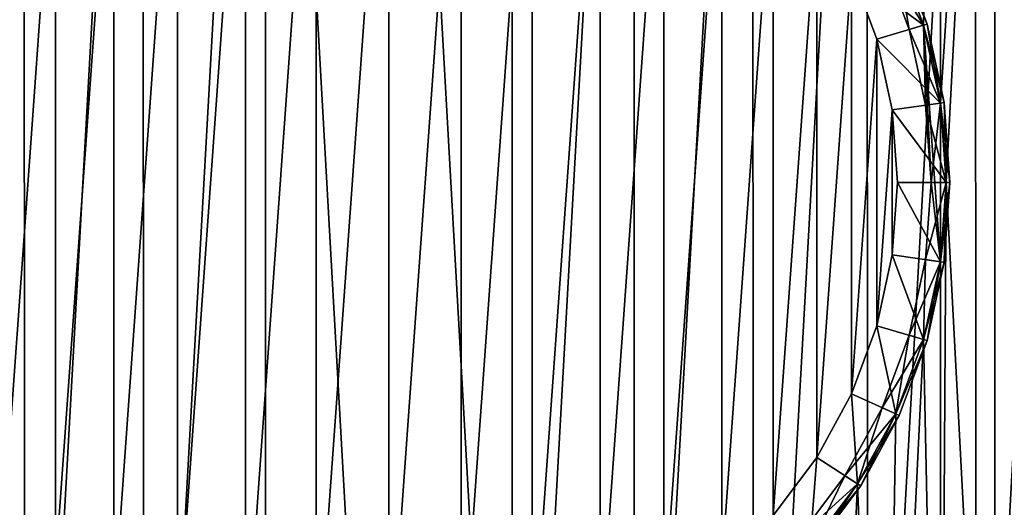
# Model space of a CAD drawing. Header units: metres. Extents: x -30 to 30, y -30 to 30.
# Tile 8 of 13: x -9.9 to 16.5, y -8.7 to 4.3. Entities that reach past the tile are written whole.
import ezdxf

# ---------------------------------------------------------------- set-up
doc = ezdxf.new("R2010")
doc.units = ezdxf.units.M
doc.layers.add('solid_BATH_SPOUT-ROUND_ASM_SW0001', color=7, linetype='CONTINUOUS')

msp = doc.modelspace()

# ---------------------------------------------------------------- linework, layer by layer
at = {"layer": 'solid_BATH_SPOUT-ROUND_ASM_SW0001'}
for points in [[(-3.306244, 29.314138, 38.299999), (0, -29.5, 38.299999), (0, 29.5, 38.299999)], [(3.306244, -29.314138, 38.299999), (3.288386, 29.316149, 38.299999), (0, 29.5, 38.299999)], [(0, -29.5, 38.299999), (3.306244, -29.314138, 38.299999), (0, 29.5, 38.299999)], [(-3.306244, 29.314138, 38.299999), (-6.570857, 28.758892, 38.299999), (-6.549387, -28.763788, 38.299999)], [(-3.306244, 29.314138, 38.299999), (-6.549387, -28.763788, 38.299999), (-3.288386, -29.316149, 38.299999)], [(-3.306244, 29.314138, 38.299999), (-3.288386, -29.316149, 38.299999), (0, -29.5, 38.299999)], [(3.306244, -29.314138, 38.299999), (6.549387, 28.763788, 38.299999), (3.288386, 29.316149, 38.299999)], [(-6.570857, 28.758892, 38.299999), (-9.752437, 27.841335, 38.299999), (-9.72916, -27.849478, 38.299999)], [(-6.570857, 28.758892, 38.299999), (-9.72916, -27.849478, 38.299999), (-6.549387, -28.763788, 38.299999)], [(3.306244, -29.314138, 38.299999), (6.570857, -28.758892, 38.299999), (6.549387, 28.763788, 38.299999)], [(6.570857, -28.758892, 38.299999), (9.72916, 27.849478, 38.299999), (6.549387, 28.763788, 38.299999)], [(-9.752437, 27.841335, 38.299999), (-12.810863, 26.573139, 38.299999), (-12.785138, -26.585527, 38.299999)], [(-9.752437, 27.841335, 38.299999), (-12.785138, -26.585527, 38.299999), (-9.72916, -27.849478, 38.299999)], [(6.570857, -28.758892, 38.299999), (9.752437, -27.841335, 38.299999), (9.72916, 27.849478, 38.299999)], [(9.752437, -27.841335, 38.299999), (12.785138, 26.585527, 38.299999), (9.72916, 27.849478, 38.299999)], [(9.752437, -27.841335, 38.299999), (12.810863, -26.573139, 38.299999), (12.785138, 26.585527, 38.299999)], [(12.810863, -26.573139, 38.299999), (15.68154, 24.986782, 38.299999), (12.785138, 26.585527, 38.299999)], [(14.741672, 25.552555, 31.5), (14.296448, 4.197801, 31.5), (13.553514, 6.189688, 31.5)], [(14.741672, 25.552555, 31.5), (14.748342, 2.12047, 31.5), (14.296448, 4.197801, 31.5)], [(14.741672, 25.552555, 31.5), (16.203005, 24.651827, 31.5), (14.748342, 2.12047, 31.5)], [(12.810863, -26.573139, 38.299999), (15.707579, -24.970421, 38.299999), (15.68154, 24.986782, 38.299999)], [(15.707579, -24.970421, 38.299999), (18.380373, 23.074051, 38.299999), (15.68154, 24.986782, 38.299999)], [(16.203005, 24.651827, 31.5), (14.9, 0, 31.5), (14.748342, 2.12047, 31.5)], [(16.203005, 24.651827, 31.5), (16.202929, -24.651876, 31.5), (14.9, 0, 31.5)], [(16.203005, 24.651827, 31.5), (17.609312, -23.667744, 31.5), (16.202929, -24.651876, 31.5)], [(16.203005, 24.651827, 31.5), (17.609385, 23.66769, 31.5), (17.609312, -23.667744, 31.5)], [(15.707579, -24.970421, 38.299999), (18.406103, -23.053532, 38.299999), (18.380373, 23.074051, 38.299999)], [(-3.831542, -13.049109, -181.5), (-3.831542, 13.049109, -181.5), (-1.935467, 13.461574, -181.5)], [(-1.935467, -13.461574, -181.5), (-3.831542, -13.049109, -181.5), (-1.935467, 13.461574, -181.5)], [(-1.935467, -13.461574, -181.5), (0, 13.6, -181.5), (0, -13.6, -181.5)], [(-1.935467, -13.461574, -181.5), (-1.935467, 13.461574, -181.5), (0, 13.6, -181.5)], [(0, 13.6, -181.5), (1.935467, 13.461574, -181.5), (0, -13.6, -181.5)], [(1.935467, 13.461574, -181.5), (1.935467, -13.461574, -181.5), (0, -13.6, -181.5)], [(1.935467, 13.461574, -181.5), (3.831542, 13.049109, -181.5), (1.935467, -13.461574, -181.5)], [(-5.649625, -12.371002, -181.5), (-5.649625, 12.371002, -181.5), (-3.831542, 13.049109, -181.5)], [(-3.831542, -13.049109, -181.5), (-5.649625, -12.371002, -181.5), (-3.831542, 13.049109, -181.5)], [(3.831542, 13.049109, -181.5), (3.831542, -13.049109, -181.5), (1.935467, -13.461574, -181.5)], [(3.831542, 13.049109, -181.5), (5.649625, 12.371002, -181.5), (3.831542, -13.049109, -181.5)], [(-7.352703, -11.441054, -181.5), (-7.352703, 11.441054, -181.5), (-5.649625, 12.371002, -181.5)], [(-5.649625, -12.371002, -181.5), (-7.352703, -11.441054, -181.5), (-5.649625, 12.371002, -181.5)], [(5.649625, 12.371002, -181.5), (5.649625, -12.371002, -181.5), (3.831542, -13.049109, -181.5)], [(5.649625, 12.371002, -181.5), (7.352703, 11.441054, -181.5), (5.649625, -12.371002, -181.5)], [(-8.906101, -10.278196, -181.5), (-8.906101, 10.278196, -181.5), (-7.352703, 11.441054, -181.5)], [(-7.352703, -11.441054, -181.5), (-8.906101, -10.278196, -181.5), (-7.352703, 11.441054, -181.5)], [(7.352703, 11.441054, -181.5), (7.352703, -11.441054, -181.5), (5.649625, -12.371002, -181.5)], [(7.352703, 11.441054, -181.5), (8.906101, 10.278196, -181.5), (7.352703, -11.441054, -181.5)], [(-10.278196, -8.906101, -181.5), (-10.278196, 8.906101, -181.5), (-8.906101, 10.278196, -181.5)], [(-8.906101, -10.278196, -181.5), (-10.278196, -8.906101, -181.5), (-8.906101, 10.278196, -181.5)], [(8.906101, 10.278196, -181.5), (8.906101, -10.278196, -181.5), (7.352703, -11.441054, -181.5)], [(8.906101, 10.278196, -181.5), (10.278196, 8.906101, -181.5), (8.906101, -10.278196, -181.5)], [(10.278196, 8.906101, -181.5), (10.278196, -8.906101, -181.5), (8.906101, -10.278196, -181.5)], [(10.278196, 8.906101, -181.5), (11.441054, 7.352703, -181.5), (10.278196, -8.906101, -181.5)], [(11.441054, 7.352703, -181.5), (11.441054, -7.352703, -181.5), (10.278196, -8.906101, -181.5)], [(11.441054, 7.352703, -181.5), (12.371002, 5.649625, -181.5), (11.441054, -7.352703, -181.5)], [(14.296445, 4.197817, -180.199997), (12.371002, 5.649625, -181.5), (13.553515, 6.189687, -180.199997)], [(13.553633, 6.189432, -136), (14.296413, 4.197919, -136), (13.189551, 6.023768, -136)], [(13.189556, 6.023757, 4.5), (14.296401, 4.197964, 4.5), (13.553605, 6.189492, 4.5)], [(13.553558, 6.189593, -136.5), (13.189657, 6.023531, -136.5), (13.912642, 4.085143, -136.5)], [(13.18967, 6.023501, 5), (13.553527, 6.189664, 5), (14.296444, 4.197827, 5)], [(13.553514, 6.189688, 31.5), (14.296448, 4.197801, 31.5), (13.553527, 6.189664, 5)], [(14.296445, 4.197817, -180.199997), (13.553515, 6.189687, -180.199997), (13.553558, 6.189593, -136.5)], [(14.296448, 4.197801, 31.5), (14.296444, 4.197827, 5), (13.553527, 6.189664, 5)], [(13.553558, 6.189593, -136.5), (13.912642, 4.085143, -136.5), (14.296456, 4.197772, -136.5)], [(14.296445, 4.197817, -180.199997), (13.553558, 6.189593, -136.5), (14.296456, 4.197772, -136.5)], [(13.553605, 6.189492, 4.5), (14.296401, 4.197964, 4.5), (13.553638, 6.189418, -25)], [(14.296418, 4.197909, -106.5), (14.296413, 4.197919, -136), (13.553633, 6.189432, -136)], [(13.553638, 6.189418, -106.5), (14.296418, 4.197909, -106.5), (13.553633, 6.189432, -136)], [(14.392336, 4.22619, -106.326797), (13.553638, 6.189418, -106.5), (13.644511, 6.231157, -106.326797)], [(13.553638, 6.189418, -25), (14.392336, 4.22619, -25.173204), (13.644511, 6.231157, -25.173204)], [(14.392336, 4.22619, -106.326797), (14.296418, 4.197909, -106.5), (13.553638, 6.189418, -106.5)], [(13.553638, 6.189418, -25), (14.296418, 4.197909, -25), (14.392336, 4.22619, -25.173204)], [(14.296401, 4.197964, 4.5), (14.296418, 4.197909, -25), (13.553638, 6.189418, -25)], [(13.644511, 6.231157, -106.326797), (13.644511, 6.231157, -25.173204), (14.392336, 4.22619, -25.173204)], [(14.392336, 4.22619, -106.326797), (13.644511, 6.231157, -106.326797), (14.392336, 4.22619, -25.173204)], [(13.189657, 6.023531, -136.5), (13.189551, 6.023768, -136), (13.912676, 4.085042, -136)], [(14.296413, 4.197919, -136), (13.912676, 4.085042, -136), (13.189551, 6.023768, -136)], [(13.189556, 6.023757, 4.5), (13.18967, 6.023501, 5), (13.91265, 4.08511, 5)], [(13.189556, 6.023757, 4.5), (13.91265, 4.08511, 5), (13.912667, 4.085069, 4.5)], [(13.189556, 6.023757, 4.5), (13.912667, 4.085069, 4.5), (14.296401, 4.197964, 4.5)], [(13.912642, 4.085143, -136.5), (13.189657, 6.023531, -136.5), (13.912676, 4.085042, -136)], [(13.91265, 4.08511, 5), (13.18967, 6.023501, 5), (14.296444, 4.197827, 5)], [(12.371002, 5.649625, -181.5), (12.371002, -5.649625, -181.5), (11.441054, -7.352703, -181.5)], [(12.371002, 5.649625, -181.5), (13.049109, 3.831542, -181.5), (12.371002, -5.649625, -181.5)], [(14.296445, 4.197817, -180.199997), (13.049109, 3.831542, -181.5), (12.371002, 5.649625, -181.5)], [(14.847277, 2.135034, -106.326797), (14.296418, 4.197909, -106.5), (14.392336, 4.22619, -106.326797)], [(14.296418, 4.197909, -25), (14.748285, 2.120867, -25), (14.392336, 4.22619, -25.173204)], [(14.748285, 2.120867, -25), (14.847277, 2.135034, -25.173204), (14.392336, 4.22619, -25.173204)], [(14.392336, 4.22619, -106.326797), (14.392336, 4.22619, -25.173204), (14.847277, 2.135034, -25.173204)], [(14.847277, 2.135034, -106.326797), (14.392336, 4.22619, -106.326797), (14.847277, 2.135034, -25.173204)], [(14.74834, 2.120492, -180.199997), (13.049109, 3.831542, -181.5), (14.296445, 4.197817, -180.199997)], [(14.296456, 4.197772, -136.5), (13.912642, 4.085143, -136.5), (14.352407, 2.063579, -136.5)], [(14.352407, 2.063579, -136.5), (13.912642, 4.085143, -136.5), (13.912676, 4.085042, -136)], [(13.91265, 4.08511, 5), (14.296444, 4.197827, 5), (14.748336, 2.12052, 5)], [(14.35241, 2.063559, 5), (13.91265, 4.08511, 5), (14.748336, 2.12052, 5)], [(13.912667, 4.085069, 4.5), (13.91265, 4.08511, 5), (14.35241, 2.063559, 5)], [(13.912667, 4.085069, 4.5), (14.748279, 2.120908, 4.5), (14.296401, 4.197964, 4.5)], [(13.912667, 4.085069, 4.5), (14.35241, 2.063559, 5), (14.352452, 2.063247, 4.5)], [(13.912667, 4.085069, 4.5), (14.352452, 2.063247, 4.5), (14.748279, 2.120908, 4.5)], [(14.296413, 4.197919, -136), (14.748284, 2.120869, -136), (13.912676, 4.085042, -136)], [(14.352407, 2.063579, -136.5), (13.912676, 4.085042, -136), (14.352457, 2.063209, -136)], [(14.748284, 2.120869, -136), (14.352457, 2.063209, -136), (13.912676, 4.085042, -136)], [(14.296401, 4.197964, 4.5), (14.748279, 2.120908, 4.5), (14.296418, 4.197909, -25)], [(14.748285, 2.120867, -106.5), (14.748284, 2.120869, -136), (14.296413, 4.197919, -136)], [(14.296418, 4.197909, -106.5), (14.748285, 2.120867, -106.5), (14.296413, 4.197919, -136)], [(14.847277, 2.135034, -106.326797), (14.748285, 2.120867, -106.5), (14.296418, 4.197909, -106.5)], [(14.748279, 2.120908, 4.5), (14.748285, 2.120867, -25), (14.296418, 4.197909, -25)], [(14.748342, 2.12047, 31.5), (14.748336, 2.12052, 5), (14.296444, 4.197827, 5)], [(14.296448, 4.197801, 31.5), (14.748342, 2.12047, 31.5), (14.296444, 4.197827, 5)], [(14.296445, 4.197817, -180.199997), (14.296456, 4.197772, -136.5), (14.748338, 2.120477, -136.5)], [(14.74834, 2.120492, -180.199997), (14.296445, 4.197817, -180.199997), (14.748338, 2.120477, -136.5)], [(14.296456, 4.197772, -136.5), (14.352407, 2.063579, -136.5), (14.499998, 0, -136.5)], [(14.296456, 4.197772, -136.5), (14.499998, 0, -136.5), (14.748341, -2.120456, -136.5)], [(14.296456, 4.197772, -136.5), (14.748341, -2.120456, -136.5), (14.748338, 2.120477, -136.5)], [(13.049109, 3.831542, -181.5), (13.049109, -3.831542, -181.5), (12.371002, -5.649625, -181.5)], [(13.049109, 3.831542, -181.5), (13.461574, 1.935467, -181.5), (13.049109, -3.831542, -181.5)], [(14.74834, 2.120492, -180.199997), (13.461574, 1.935467, -181.5), (13.049109, 3.831542, -181.5)], [(14.9, 0, -180.199997), (13.461574, 1.935467, -181.5), (14.74834, 2.120492, -180.199997)], [(14.35241, 2.063559, 5), (14.748336, 2.12052, 5), (14.9, 0, 5)], [(14.352452, 2.063247, 4.5), (14.499994, 0.000016, 4.5), (14.748279, 2.120908, 4.5)], [(14.748284, 2.120869, -136), (14.9, 0, -136), (14.352457, 2.063209, -136)], [(14.499994, 0.000016, 4.5), (14.9, 0, 4.5), (14.748279, 2.120908, 4.5)], [(14.748279, 2.120908, 4.5), (14.9, 0, 4.5), (14.748285, 2.120867, -25)], [(14.9, 0, -106.5), (14.9, 0, -136), (14.748284, 2.120869, -136)], [(14.748285, 2.120867, -106.5), (14.9, 0, -106.5), (14.748284, 2.120869, -136)], [(14.847277, 2.135034, -106.326797), (15, 0, -106.326797), (14.748285, 2.120867, -106.5)], [(14.748285, 2.120867, -25), (14.9, 0, -25), (14.847277, 2.135034, -25.173204)], [(15, 0, -106.326797), (14.9, 0, -106.5), (14.748285, 2.120867, -106.5)], [(14.9, 0, 4.5), (14.9, 0, -25), (14.748285, 2.120867, -25)], [(14.9, 0, 31.5), (14.9, 0, 5), (14.748336, 2.12052, 5)], [(14.748342, 2.12047, 31.5), (14.9, 0, 31.5), (14.748336, 2.12052, 5)], [(14.74834, 2.120492, -180.199997), (14.748338, 2.120477, -136.5), (14.899996, 0.000011, -136.5)], [(14.748338, 2.120477, -136.5), (14.748341, -2.120456, -136.5), (14.899996, 0.000011, -136.5)], [(14.9, 0, -180.199997), (14.74834, 2.120492, -180.199997), (14.899996, 0.000011, -136.5)], [(14.847277, 2.135034, -106.326797), (15, 0, -25.173204), (15, 0, -106.326797)], [(14.9, 0, -25), (15, 0, -25.173204), (14.847277, 2.135034, -25.173204)], [(14.847277, 2.135034, -106.326797), (14.847277, 2.135034, -25.173204), (15, 0, -25.173204)], [(13.461574, 1.935467, -181.5), (13.461574, -1.935467, -181.5), (13.049109, -3.831542, -181.5)], [(13.461574, 1.935467, -181.5), (13.6, 0, -181.5), (13.461574, -1.935467, -181.5)], [(14.9, 0, -180.199997), (13.6, 0, -181.5), (13.461574, 1.935467, -181.5)], [(14.352407, 2.063579, -136.5), (14.352457, 2.063209, -136), (14.499994, -0.000016, -136)], [(14.499998, 0, -136.5), (14.352407, 2.063579, -136.5), (14.499994, -0.000016, -136)], [(14.499998, 0, 5), (14.35241, 2.063559, 5), (14.9, 0, 5)], [(14.352452, 2.063247, 4.5), (14.35241, 2.063559, 5), (14.499998, 0, 5)], [(14.352452, 2.063247, 4.5), (14.499998, 0, 5), (14.499994, 0.000016, 4.5)], [(14.9, 0, -136), (14.499994, -0.000016, -136), (14.352457, 2.063209, -136)], [(14.74834, -2.120492, -180.199997), (13.461574, -1.935467, -181.5), (13.6, 0, -181.5)], [(14.74834, -2.120492, -180.199997), (13.6, 0, -181.5), (14.9, 0, -180.199997)], [(14.352407, -2.063579, -136.5), (14.499998, 0, -136.5), (14.352452, -2.063247, -136)], [(14.748341, -2.120456, -136.5), (14.499998, 0, -136.5), (14.352407, -2.063579, -136.5)], [(14.499994, 0.000016, 4.5), (14.499998, 0, 5), (14.35241, -2.063559, 5)], [(14.499994, 0.000016, 4.5), (14.35241, -2.063559, 5), (14.352457, -2.063209, 4.5)], [(14.499998, 0, -136.5), (14.499994, -0.000016, -136), (14.352452, -2.063247, -136)], [(14.499994, 0.000016, 4.5), (14.352457, -2.063209, 4.5), (14.9, 0, 4.5)], [(14.499998, 0, 5), (14.9, 0, 5), (14.748335, -2.12053, 5)], [(14.748285, -2.120867, -106.5), (14.9, 0, -136), (14.9, 0, -106.5)], [(14.847277, -2.135034, -106.326797), (14.748285, -2.120867, -106.5), (14.9, 0, -106.5)], [(14.748342, -2.12047, 31.5), (14.748335, -2.12053, 5), (14.9, 0, 5)], [(14.9, 0, -180.199997), (14.899996, 0.000011, -136.5), (14.748341, -2.120456, -136.5)], [(14.9, 0, 31.5), (14.748342, -2.12047, 31.5), (14.9, 0, 5)], [(15, 0, -106.326797), (14.847277, -2.135034, -106.326797), (14.9, 0, -106.5)], [(14.35241, -2.063559, 5), (14.499998, 0, 5), (14.748335, -2.12053, 5)], [(14.748279, -2.120908, -136), (14.352452, -2.063247, -136), (14.499994, -0.000016, -136)], [(14.352457, -2.063209, 4.5), (14.748284, -2.120869, 4.5), (14.9, 0, 4.5)], [(14.748279, -2.120908, -136), (14.499994, -0.000016, -136), (14.9, 0, -136)], [(14.741592, -25.552601, 31.5), (14.748342, -2.12047, 31.5), (14.9, 0, 31.5)], [(16.202929, -24.651876, 31.5), (14.741592, -25.552601, 31.5), (14.9, 0, 31.5)], [(14.748285, -2.120867, -106.5), (14.748279, -2.120908, -136), (14.9, 0, -136)], [(14.748284, -2.120869, 4.5), (14.748285, -2.120867, -25), (14.9, 0, -25)], [(14.9, 0, 4.5), (14.748284, -2.120869, 4.5), (14.9, 0, -25)], [(14.748285, -2.120867, -25), (15, 0, -25.173204), (14.9, 0, -25)], [(14.748285, -2.120867, -25), (14.847277, -2.135034, -25.173204), (15, 0, -25.173204)], [(14.74834, -2.120492, -180.199997), (14.9, 0, -180.199997), (14.748341, -2.120456, -136.5)], [(14.847277, -2.135034, -25.173204), (14.847277, -2.135034, -106.326797), (15, 0, -106.326797)], [(14.847277, -2.135034, -25.173204), (15, 0, -106.326797), (15, 0, -25.173204)], [(14.296445, -4.197817, -180.199997), (13.049109, -3.831542, -181.5), (13.461574, -1.935467, -181.5)], [(14.296445, -4.197817, -180.199997), (13.461574, -1.935467, -181.5), (14.74834, -2.120492, -180.199997)], [(13.912642, -4.085143, -136.5), (14.352407, -2.063579, -136.5), (13.912667, -4.085069, -136)], [(14.296463, -4.19775, -136.5), (14.352407, -2.063579, -136.5), (13.912642, -4.085143, -136.5)], [(13.91265, -4.08511, 5), (14.35241, -2.063559, 5), (14.748335, -2.12053, 5)], [(13.912676, -4.085042, 4.5), (14.35241, -2.063559, 5), (13.91265, -4.08511, 5)], [(14.352407, -2.063579, -136.5), (14.352452, -2.063247, -136), (13.912667, -4.085069, -136)], [(14.748279, -2.120908, -136), (13.912667, -4.085069, -136), (14.352452, -2.063247, -136)], [(14.352457, -2.063209, 4.5), (14.35241, -2.063559, 5), (13.912676, -4.085042, 4.5)], [(14.352457, -2.063209, 4.5), (13.912676, -4.085042, 4.5), (14.748284, -2.120869, 4.5)], [(14.748341, -2.120456, -136.5), (14.352407, -2.063579, -136.5), (14.296463, -4.19775, -136.5)], [(13.91265, -4.08511, 5), (14.748335, -2.12053, 5), (14.296439, -4.197844, 5)], [(14.748279, -2.120908, -136), (14.296401, -4.197964, -136), (13.912667, -4.085069, -136)], [(13.912676, -4.085042, 4.5), (14.296413, -4.197919, 4.5), (14.748284, -2.120869, 4.5)], [(14.296418, -4.197909, -106.5), (14.296401, -4.197964, -136), (14.748279, -2.120908, -136)], [(14.296413, -4.197919, 4.5), (14.296418, -4.197909, -25), (14.748285, -2.120867, -25)], [(14.748284, -2.120869, 4.5), (14.296413, -4.197919, 4.5), (14.748285, -2.120867, -25)], [(14.748285, -2.120867, -106.5), (14.296418, -4.197909, -106.5), (14.748279, -2.120908, -136)], [(14.392336, -4.22619, -106.326797), (14.296418, -4.197909, -106.5), (14.748285, -2.120867, -106.5)], [(14.748285, -2.120867, -25), (14.296418, -4.197909, -25), (14.847277, -2.135034, -25.173204)], [(14.296418, -4.197909, -25), (14.392336, -4.22619, -25.173204), (14.847277, -2.135034, -25.173204)], [(14.296448, -4.197801, 31.5), (14.296439, -4.197844, 5), (14.748335, -2.12053, 5)], [(14.296445, -4.197817, -180.199997), (14.74834, -2.120492, -180.199997), (14.296463, -4.19775, -136.5)], [(14.748342, -2.12047, 31.5), (14.296448, -4.197801, 31.5), (14.748335, -2.12053, 5)], [(14.741592, -25.552601, 31.5), (14.296448, -4.197801, 31.5), (14.748342, -2.12047, 31.5)], [(14.74834, -2.120492, -180.199997), (14.748341, -2.120456, -136.5), (14.296463, -4.19775, -136.5)], [(14.847277, -2.135034, -106.326797), (14.392336, -4.22619, -106.326797), (14.748285, -2.120867, -106.5)], [(14.392336, -4.22619, -25.173204), (14.392336, -4.22619, -106.326797), (14.847277, -2.135034, -106.326797)], [(14.847277, -2.135034, -25.173204), (14.392336, -4.22619, -25.173204), (14.847277, -2.135034, -106.326797)], [(13.553515, -6.189687, -180.199997), (12.371002, -5.649625, -181.5), (13.049109, -3.831542, -181.5)], [(13.553515, -6.189687, -180.199997), (13.049109, -3.831542, -181.5), (14.296445, -4.197817, -180.199997)], [(13.912676, -4.085042, 4.5), (13.18967, -6.023501, 5), (13.189551, -6.023768, 4.5)], [(13.912676, -4.085042, 4.5), (13.189551, -6.023768, 4.5), (14.296413, -4.197919, 4.5)], [(13.189551, -6.023768, 4.5), (13.553633, -6.189432, 4.5), (14.296413, -4.197919, 4.5)], [(13.912642, -4.085143, -136.5), (13.912667, -4.085069, -136), (13.189556, -6.023757, -136)], [(14.296401, -4.197964, -136), (13.189556, -6.023757, -136), (13.912667, -4.085069, -136)], [(13.189657, -6.023531, -136.5), (13.912642, -4.085143, -136.5), (13.189556, -6.023757, -136)], [(14.296401, -4.197964, -136), (13.553605, -6.189492, -136), (13.189556, -6.023757, -136)], [(13.553568, -6.189572, -136.5), (13.912642, -4.085143, -136.5), (13.189657, -6.023531, -136.5)], [(13.912676, -4.085042, 4.5), (13.91265, -4.08511, 5), (13.18967, -6.023501, 5)], [(13.18967, -6.023501, 5), (13.91265, -4.08511, 5), (14.296439, -4.197844, 5)], [(13.18967, -6.023501, 5), (14.296439, -4.197844, 5), (13.553515, -6.18969, 5)], [(13.230165, -26.366884, 31.5), (13.553514, -6.189688, 31.5), (14.296448, -4.197801, 31.5)], [(14.741592, -25.552601, 31.5), (13.230165, -26.366884, 31.5), (14.296448, -4.197801, 31.5)], [(14.296448, -4.197801, 31.5), (13.553514, -6.189688, 31.5), (14.296439, -4.197844, 5)], [(13.553514, -6.189688, 31.5), (13.553515, -6.18969, 5), (14.296439, -4.197844, 5)], [(13.553515, -6.189687, -180.199997), (14.296445, -4.197817, -180.199997), (13.553568, -6.189572, -136.5)], [(14.296463, -4.19775, -136.5), (13.912642, -4.085143, -136.5), (13.553568, -6.189572, -136.5)], [(14.296445, -4.197817, -180.199997), (14.296463, -4.19775, -136.5), (13.553568, -6.189572, -136.5)], [(13.553638, -6.189418, -106.5), (13.553605, -6.189492, -136), (14.296401, -4.197964, -136)], [(13.553633, -6.189432, 4.5), (13.553638, -6.189418, -25), (14.296418, -4.197909, -25)], [(14.296413, -4.197919, 4.5), (13.553633, -6.189432, 4.5), (14.296418, -4.197909, -25)], [(14.296418, -4.197909, -106.5), (13.553638, -6.189418, -106.5), (14.296401, -4.197964, -136)], [(14.392336, -4.22619, -106.326797), (13.553638, -6.189418, -106.5), (14.296418, -4.197909, -106.5)], [(14.296418, -4.197909, -25), (13.553638, -6.189418, -25), (14.392336, -4.22619, -25.173204)], [(14.392336, -4.22619, -106.326797), (13.644511, -6.231157, -106.326797), (13.553638, -6.189418, -106.5)], [(13.553638, -6.189418, -25), (13.644511, -6.231157, -25.173204), (14.392336, -4.22619, -25.173204)], [(13.644511, -6.231157, -25.173204), (13.644511, -6.231157, -106.326797), (14.392336, -4.22619, -106.326797)], [(14.392336, -4.22619, -25.173204), (13.644511, -6.231157, -25.173204), (14.392336, -4.22619, -106.326797)], [(12.534676, -8.055552, -180.199997), (11.441054, -7.352703, -181.5), (12.371002, -5.649625, -181.5)], [(12.534676, -8.055552, -180.199997), (12.371002, -5.649625, -181.5), (13.553515, -6.189687, -180.199997)], [(13.189551, -6.023768, 4.5), (12.198187, -7.839273, 5), (12.198092, -7.839417, 4.5)], [(13.189551, -6.023768, 4.5), (12.198092, -7.839417, 4.5), (13.553633, -6.189432, 4.5)], [(12.198181, -7.839284, -136.5), (13.189556, -6.023757, -136), (12.198109, -7.839391, -136)], [(13.553605, -6.189492, -136), (12.198109, -7.839391, -136), (13.189556, -6.023757, -136)], [(12.198181, -7.839284, -136.5), (13.189657, -6.023531, -136.5), (13.189556, -6.023757, -136)], [(12.534785, -8.05538, -136.5), (13.189657, -6.023531, -136.5), (12.198181, -7.839284, -136.5)], [(12.198187, -7.839273, 5), (13.18967, -6.023501, 5), (13.553515, -6.18969, 5)], [(13.189551, -6.023768, 4.5), (13.18967, -6.023501, 5), (12.198187, -7.839273, 5)], [(13.553568, -6.189572, -136.5), (13.189657, -6.023531, -136.5), (12.534785, -8.05538, -136.5)], [(12.198092, -7.839417, 4.5), (12.534813, -8.055344, 4.5), (13.553633, -6.189432, 4.5)], [(13.553605, -6.189492, -136), (12.534757, -8.05543, -136), (12.198109, -7.839391, -136)], [(12.198187, -7.839273, 5), (13.553515, -6.18969, 5), (12.534665, -8.055567, 5)], [(12.534666, -8.055565, 31.5), (12.534665, -8.055567, 5), (13.553515, -6.18969, 5)], [(13.553514, -6.189688, 31.5), (12.534666, -8.055565, 31.5), (13.553515, -6.18969, 5)], [(13.230165, -26.366884, 31.5), (12.534666, -8.055565, 31.5), (13.553514, -6.189688, 31.5)], [(12.534676, -8.055552, -180.199997), (13.553515, -6.189687, -180.199997), (12.534785, -8.05538, -136.5)], [(12.534817, -8.055332, -106.5), (12.534757, -8.05543, -136), (13.553605, -6.189492, -136)], [(13.553515, -6.189687, -180.199997), (13.553568, -6.189572, -136.5), (12.534785, -8.05538, -136.5)], [(12.534813, -8.055344, 4.5), (12.534817, -8.055332, -25), (13.553638, -6.189418, -25)], [(13.553633, -6.189432, 4.5), (12.534813, -8.055344, 4.5), (13.553638, -6.189418, -25)], [(13.553638, -6.189418, -106.5), (12.534817, -8.055332, -106.5), (13.553605, -6.189492, -136)], [(12.618965, -8.109361, -106.326797), (12.534817, -8.055332, -106.5), (13.553638, -6.189418, -106.5)], [(13.553638, -6.189418, -25), (12.534817, -8.055332, -25), (13.644511, -6.231157, -25.173204)], [(12.534817, -8.055332, -25), (12.618965, -8.109361, -25.173204), (13.644511, -6.231157, -25.173204)], [(13.644511, -6.231157, -106.326797), (12.618965, -8.109361, -106.326797), (13.553638, -6.189418, -106.5)], [(12.618965, -8.109361, -25.173204), (12.618965, -8.109361, -106.326797), (13.644511, -6.231157, -106.326797)], [(13.644511, -6.231157, -25.173204), (12.618965, -8.109361, -25.173204), (13.644511, -6.231157, -106.326797)], [(11.260665, -9.757429, -180.199997), (10.278196, -8.906101, -181.5), (11.441054, -7.352703, -181.5)], [(11.260665, -9.757429, -180.199997), (11.441054, -7.352703, -181.5), (12.534676, -8.055552, -180.199997)], [(10.958383, -9.495464, -136.5), (12.198181, -7.839284, -136.5), (10.95856, -9.495254, -136)], [(11.260826, -9.757239, -136.5), (12.198181, -7.839284, -136.5), (10.958383, -9.495464, -136.5)], [(10.958385, -9.495461, 5), (12.198187, -7.839273, 5), (12.534665, -8.055567, 5)], [(12.198092, -7.839417, 4.5), (12.198187, -7.839273, 5), (10.958385, -9.495461, 5)], [(12.198092, -7.839417, 4.5), (10.958385, -9.495461, 5), (10.958528, -9.49529, 4.5)], [(12.198092, -7.839417, 4.5), (10.958528, -9.49529, 4.5), (12.534813, -8.055344, 4.5)], [(12.198181, -7.839284, -136.5), (12.198109, -7.839391, -136), (10.95856, -9.495254, -136)], [(12.534757, -8.05543, -136), (10.95856, -9.495254, -136), (12.198109, -7.839391, -136)], [(12.534785, -8.05538, -136.5), (12.198181, -7.839284, -136.5), (11.260826, -9.757239, -136.5)], [(10.958385, -9.495461, 5), (12.534665, -8.055567, 5), (11.260635, -9.757464, 5)], [(10.958528, -9.49529, 4.5), (11.260498, -9.757619, 4.5), (12.534813, -8.055344, 4.5)], [(12.534757, -8.05543, -136), (11.260433, -9.757692, -136), (10.95856, -9.495254, -136)], [(11.260476, -9.757648, -106.5), (11.260433, -9.757692, -136), (12.534757, -8.05543, -136)], [(12.534817, -8.055332, -106.5), (11.260476, -9.757648, -106.5), (12.534757, -8.05543, -136)], [(11.33639, -9.822742, -106.326797), (11.260476, -9.757648, -106.5), (12.534817, -8.055332, -106.5)], [(12.534817, -8.055332, -25), (11.260476, -9.757648, -25), (12.618965, -8.109361, -25.173204)], [(11.260498, -9.757619, 4.5), (11.260476, -9.757648, -25), (12.534817, -8.055332, -25)], [(11.260476, -9.757648, -25), (11.33639, -9.822742, -25.173204), (12.618965, -8.109361, -25.173204)], [(12.534813, -8.055344, 4.5), (11.260498, -9.757619, 4.5), (12.534817, -8.055332, -25)], [(11.260658, -9.757437, 31.5), (11.260635, -9.757464, 5), (12.534665, -8.055567, 5)], [(12.534666, -8.055565, 31.5), (11.260658, -9.757437, 31.5), (12.534665, -8.055567, 5)], [(11.674328, -27.091698, 31.5), (11.260658, -9.757437, 31.5), (12.534666, -8.055565, 31.5)], [(11.260665, -9.757429, -180.199997), (12.534676, -8.055552, -180.199997), (11.260826, -9.757239, -136.5)], [(12.534676, -8.055552, -180.199997), (12.534785, -8.05538, -136.5), (11.260826, -9.757239, -136.5)], [(12.618965, -8.109361, -106.326797), (11.33639, -9.822742, -106.326797), (12.534817, -8.055332, -106.5)], [(11.33639, -9.822742, -25.173204), (11.33639, -9.822742, -106.326797), (12.618965, -8.109361, -106.326797)], [(12.618965, -8.109361, -25.173204), (11.33639, -9.822742, -25.173204), (12.618965, -8.109361, -106.326797)], [(13.230165, -26.366884, 31.5), (11.674328, -27.091698, 31.5), (12.534666, -8.055565, 31.5)]]:
    msp.add_3dface(points, dxfattribs=at)

doc.saveas('drawing.dxf')
